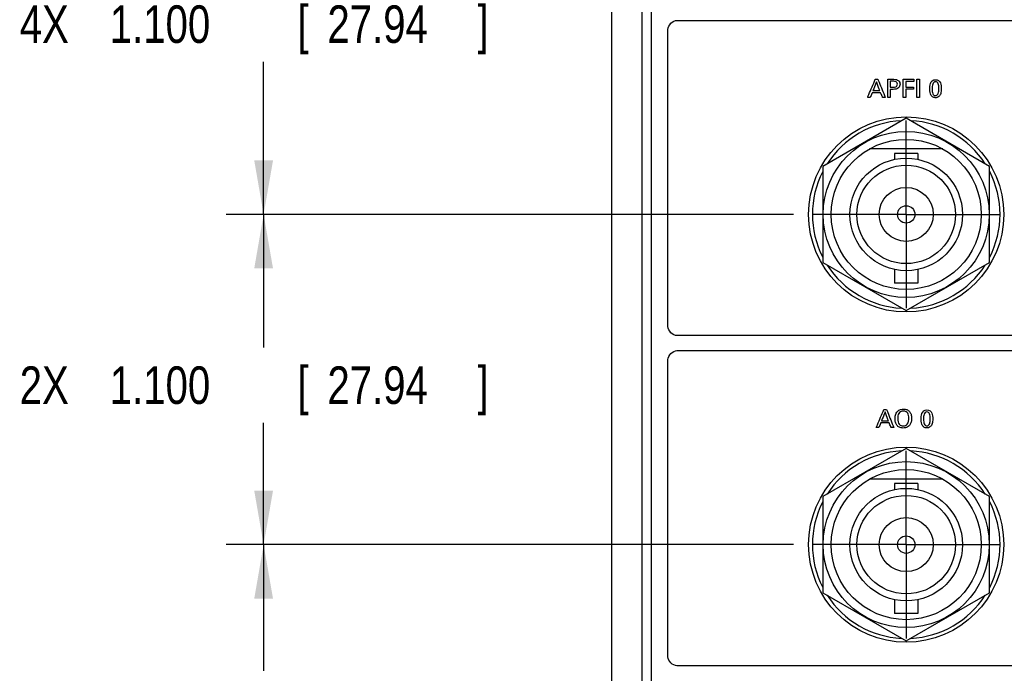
# Model space of a CAD drawing. Header units: inches. Extents: x 0 to 34, y 0 to 22.
# Tile 37 of 119: x 10.7 to 14, y 14.4 to 16.5. Entities that reach past the tile are written whole.
import ezdxf

# ---------------------------------------------------------------- set-up
doc = ezdxf.new("R2010")
doc.units = ezdxf.units.IN
doc.header["$LTSCALE"] = 1.87
doc.header["$MEASUREMENT"] = 0
doc.linetypes.add('CENTER', pattern=[0.6, 0.375, -0.075, 0.075, -0.075])
doc.layers.get('0').update_dxf_attribs({"linetype": 'CONTINUOUS'})
for name, color, linetype in [('DATUMCURVES', 7, 'CONTINUOUS'), ('DEFAULT_1', 7, 'CENTER'), ('DIMENSIONS', 7, 'CONTINUOUS')]:
    doc.layers.add(name, color=color, linetype=linetype)
doc.styles.get("Standard").update_dxf_attribs({"font": 'txt', "width": 0.8})
doc.dimstyles.new('DIMSTYLE_1', dxfattribs={"dimtxt": 0.125, "dimasz": 0.18, "dimexe": 0.18, "dimexo": 0.0625, "dimgap": 0.09, "dimtad": 0, "dimtih": 1, "dimtoh": 1, "dimdec": 3, "dimzin": 4, "dimdsep": 46, "dimtxsty": 'STANDARD', "dimblk": '_FILLED', "dimblk1": '_FILLED', "dimblk2": '_FILLED', "dimcen": 0.09, "dimadec": 0, "dimazin": 0, "dimtp": 0.001, "dimtm": 0.001, "dimtfac": 1, "dimtdec": 3, "dimtofl": 0, "dimtmove": 0, "dimatfit": 3, "dimldrblk": '_FILLED', "dimfxl": 1, "dimtolj": 1, "dimtzin": 4, "dimarcsym": 0})

# ---------------------------------------------------------------- blocks, each defined once
blk = doc.blocks.new('_FILLED')
at = {"color": 0, "linetype": 'BYBLOCK'}
blk.add_solid([(0, 0), (-1, 0.174), (-1, -0.174)], dxfattribs=at)
blk = doc.blocks.new('*D18')
at = {"layer": 'DIMENSIONS', "color": 2, "linetype": 'CONTINUOUS'}
for p, q in [((13.3262, 14.7859), (11.4358, 14.7859)), ((11.5608, 14.7859), (11.5608, 14.3658)), ((11.5608, 13.6859), (11.5608, 14.1158)), ((13.3262, 13.6859), (11.4358, 13.6859))]:
    blk.add_line(p, q, dxfattribs=at)
at = {"layer": 'DIMENSIONS', "color": 2, "linetype": 'CONTINUOUS', "xscale": 0.18, "yscale": 0.18, "zscale": 0.18}
for p, rotation in [((11.5608, 14.7859), 90), ((11.5608, 13.6859), 270)]:
    blk.add_blockref('_FILLED', p, dxfattribs=dict(at, rotation=rotation))
at = {"layer": 'DIMENSIONS', "color": 2, "linetype": 'CONTINUOUS', "width": 0.8}
for s, p in [('4X ', (10.7483, 14.1783)), ('1.100', (11.0483, 14.1783)), ('[', (11.6733, 14.1783)), ('27.94', (11.7733, 14.1783)), (']', (12.2733, 14.1783))]:
    blk.add_text(s, height=0.125, dxfattribs=at).set_placement(p)
blk = doc.blocks.new('*D19')
at = {"layer": 'DIMENSIONS', "color": 2, "linetype": 'CONTINUOUS'}
for p, q in [((13.3262, 15.8859), (11.4358, 15.8859)), ((11.5608, 15.8859), (11.5608, 15.4422)), ((11.5608, 14.7859), (11.5608, 15.1922)), ((13.3262, 14.7859), (11.4358, 14.7859))]:
    blk.add_line(p, q, dxfattribs=at)
at = {"layer": 'DIMENSIONS', "color": 2, "linetype": 'CONTINUOUS', "xscale": 0.18, "yscale": 0.18, "zscale": 0.18}
for p, rotation in [((11.5608, 15.8859), 90), ((11.5608, 14.7859), 270)]:
    blk.add_blockref('_FILLED', p, dxfattribs=dict(at, rotation=rotation))
at = {"layer": 'DIMENSIONS', "color": 2, "linetype": 'CONTINUOUS', "width": 0.8}
for s, p in [('[', (11.6733, 15.2547)), (']', (12.2733, 15.2547)), ('2X ', (10.7483, 15.2547)), ('1.100', (11.0483, 15.2547)), ('27.94', (11.7733, 15.2547))]:
    blk.add_text(s, height=0.125, dxfattribs=at).set_placement(p)
blk = doc.blocks.new('*D20')
at = {"layer": 'DIMENSIONS', "color": 2, "linetype": 'CONTINUOUS'}
for p, q in [((13.3262, 16.9859), (11.4358, 16.9859)), ((11.5608, 16.9859), (11.5608, 16.6448)), ((11.5608, 15.8859), (11.5608, 16.3948)), ((13.3262, 15.8859), (11.4358, 15.8859))]:
    blk.add_line(p, q, dxfattribs=at)
at = {"layer": 'DIMENSIONS', "color": 2, "linetype": 'CONTINUOUS', "xscale": 0.18, "yscale": 0.18, "zscale": 0.18}
for p, rotation in [((11.5608, 16.9859), 90), ((11.5608, 15.8859), 270)]:
    blk.add_blockref('_FILLED', p, dxfattribs=dict(at, rotation=rotation))
at = {"layer": 'DIMENSIONS', "color": 2, "linetype": 'CONTINUOUS', "width": 0.8}
for s, p in [('4X ', (10.7483, 16.4573)), ('1.100', (11.0483, 16.4573)), ('[', (11.6733, 16.4573)), ('27.94', (11.7733, 16.4573)), (']', (12.2733, 16.4573))]:
    blk.add_text(s, height=0.125, dxfattribs=at).set_placement(p)

msp = doc.modelspace()

# ---------------------------------------------------------------- linework, layer by layer
at = {"color": 7, "linetype": 'CONTINUOUS'}
for p, q in [((12.8212, 9.015), (12.8212, 18.6307)), ((12.8512, 18.6334), (12.8512, 9.0123)), ((12.7212, 9.0274), (12.7212, 18.6183)), ((13.7012, 16.2063), (13.4237, 16.0461)), ((13.9787, 16.0461), (13.7012, 16.2063)), ((13.8236, 16.1039), (13.5788, 16.1039)), ((13.6627, 16.0891), (13.6627, 16.0694)), ((13.7397, 16.0891), (13.6627, 16.0891)), ((13.7397, 16.0891), (13.7397, 16.0694)), ((13.4237, 16.0461), (13.4237, 15.7256)), ((13.9787, 15.7256), (13.9787, 16.0461)), ((13.4237, 15.7256), (13.7012, 15.5654)), ((13.7012, 15.5654), (13.9787, 15.7256)), ((13.6627, 15.7024), (13.6627, 15.6566)), ((13.7397, 15.7024), (13.7397, 15.6566)), ((13.7397, 15.6566), (13.6627, 15.6566)), ((13.7012, 15.1063), (13.4237, 14.9461)), ((13.9787, 14.9461), (13.7012, 15.1063)), ((13.8236, 15.0039), (13.5788, 15.0039)), ((13.6627, 14.9891), (13.6627, 14.9694)), ((13.7397, 14.9891), (13.6627, 14.9891)), ((13.7397, 14.9891), (13.7397, 14.9694)), ((13.4237, 14.9461), (13.4237, 14.6256)), ((13.9787, 14.6256), (13.9787, 14.9461)), ((13.4237, 14.6256), (13.7012, 14.4654)), ((13.6627, 14.6024), (13.6627, 14.5566)), ((13.7012, 14.4654), (13.9787, 14.6256)), ((13.7397, 14.6024), (13.7397, 14.5566)), ((13.7397, 14.5566), (13.6627, 14.5566))]:
    msp.add_line(p, q, dxfattribs=at)
for centre, radius in [((13.7012, 15.8859), 0.325), ((13.7012, 15.8859), 0.2765), ((13.7012, 15.8859), 0.25), ((13.7012, 15.8859), 0.1875), ((13.7012, 15.8859), 0.164), ((13.7012, 15.8859), 0.09), ((13.7012, 15.8859), 0.029), ((13.7012, 14.7859), 0.325), ((13.7012, 14.7859), 0.2765), ((13.7012, 14.7859), 0.25), ((13.7012, 14.7859), 0.1875), ((13.7012, 14.7859), 0.164), ((13.7012, 14.7859), 0.09), ((13.7012, 14.7859), 0.029)]:
    msp.add_circle(centre, radius, dxfattribs=at)
for centre, start, end in [((13.7012, 15.8859), 92.8821, 147.3645), ((13.7012, 15.8859), 32.6355, 87.1179), ((13.7012, 15.8859), 152.8684, 207.1316), ((13.7012, 15.8859), 332.8684, 27.1316), ((13.7012, 15.8859), 212.6355, 267.1179), ((13.7012, 15.8859), 272.8821, 327.3645), ((13.7012, 14.7859), 92.8821, 147.3645), ((13.7012, 14.7859), 32.6355, 87.1179), ((13.7012, 14.7859), 152.8684, 207.1316), ((13.7012, 14.7859), 332.8684, 27.1316), ((13.7012, 14.7859), 212.6355, 267.1179), ((13.7012, 14.7859), 272.8821, 327.3645)]:
    msp.add_arc(centre, 0.3125, start, end, dxfattribs=at)
at = {"layer": 'DATUMCURVES', "color": 40, "linetype": 'CONTINUOUS'}
for points in [[(12.9077, 16.5023, 0.8645), (12.9077, 16.5164, 0.8645), (12.9235, 16.5323, 0.8645), (12.9377, 16.5323, 0.8645)], [(13.5982, 16.336, 0.8645), (13.6012, 16.336, 0.8645), (13.6041, 16.336, 0.8645), (13.6071, 16.336, 0.8645)], [(13.7269, 16.336, 0.8645), (13.7269, 16.3337, 0.8645), (13.7269, 16.3313, 0.8645), (13.7269, 16.3289, 0.8645)], [(13.7369, 16.336, 0.8645), (13.7396, 16.336, 0.8645), (13.7424, 16.336, 0.8645), (13.7452, 16.336, 0.8645)], [(13.7795, 16.304, 0.8645), (13.7795, 16.3126, 0.8645), (13.7805, 16.3347, 0.8645), (13.7988, 16.3347, 0.8645)], [(13.6596, 16.3293, 0.8645), (13.6557, 16.3293, 0.8645), (13.6518, 16.3293, 0.8645), (13.6479, 16.3293, 0.8645)], [(13.6479, 16.3096, 0.8645), (13.6512, 16.3096, 0.8645), (13.6545, 16.3096, 0.8645), (13.6579, 16.3096, 0.8645)], [(13.6577, 16.3026, 0.8645), (13.6544, 16.3026, 0.8645), (13.6512, 16.3026, 0.8645), (13.6479, 16.3026, 0.8645)], [(13.7253, 16.3102, 0.8645), (13.7253, 16.3079, 0.8645), (13.7253, 16.3055, 0.8645), (13.7253, 16.3032, 0.8645)], [(13.5814, 16.2759, 0.8645), (13.5786, 16.2759, 0.8645), (13.5757, 16.2759, 0.8645), (13.5729, 16.2759, 0.8645)], [(13.6314, 16.2759, 0.8645), (13.6284, 16.2759, 0.8645), (13.6254, 16.2759, 0.8645), (13.6224, 16.2759, 0.8645)], [(13.6479, 16.2759, 0.8645), (13.6452, 16.2759, 0.8645), (13.6424, 16.2759, 0.8645), (13.6396, 16.2759, 0.8645)], [(13.6996, 16.2759, 0.8645), (13.6968, 16.2759, 0.8645), (13.6939, 16.2759, 0.8645), (13.6911, 16.2759, 0.8645)], [(13.7452, 16.2759, 0.8645), (13.7424, 16.2759, 0.8645), (13.7396, 16.2759, 0.8645), (13.7369, 16.2759, 0.8645)], [(12.9377, 15.4823, 0.8645), (12.9235, 15.4823, 0.8645), (12.9077, 15.4981, 0.8645), (12.9077, 15.5123, 0.8645)], [(12.9077, 15.4023, 0.8645), (12.9077, 15.4164, 0.8645), (12.9235, 15.4323, 0.8645), (12.9377, 15.4323, 0.8645)], [(13.6268, 15.236, 0.8645), (13.6298, 15.236, 0.8645), (13.6328, 15.236, 0.8645), (13.6357, 15.236, 0.8645)], [(13.7509, 15.204, 0.8645), (13.7509, 15.2126, 0.8645), (13.7519, 15.2347, 0.8645), (13.7702, 15.2347, 0.8645)], [(13.6729, 15.2051, 0.8645), (13.673, 15.1986, 0.8645), (13.6742, 15.1919, 0.8645), (13.6782, 15.187, 0.8645)], [(13.6101, 15.1759, 0.8645), (13.6072, 15.1759, 0.8645), (13.6043, 15.1759, 0.8645), (13.6015, 15.1759, 0.8645)], [(13.6601, 15.1759, 0.8645), (13.657, 15.1759, 0.8645), (13.654, 15.1759, 0.8645), (13.651, 15.1759, 0.8645)], [(12.9377, 14.3823, 0.8645), (12.9235, 14.3823, 0.8645), (12.9077, 14.3981, 0.8645), (12.9077, 14.4123, 0.8645)]]:
    msp.add_open_spline(points, degree=3, dxfattribs=at)
for points, knots in [([(12.9377, 16.5323, 0.8645), (13.0624, 16.5323, 0.8645), (13.8603, 16.5323, 0.8645), (14.6583, 16.5323, 0.8645), (15.3316, 16.5323, 0.8645)], [0, 0, 0, 0, 0.15625, 1, 1, 1, 1]), ([(12.9077, 15.5123, 0.8645), (12.9077, 15.5638, 0.8645), (12.9077, 15.8938, 0.8645), (12.9077, 16.2239, 0.8645), (12.9077, 16.5023, 0.8645)], [0, 0, 0, 0, 0.15625, 1, 1, 1, 1]), ([(13.5729, 16.2759, 0.8645), (13.5742, 16.279, 0.8645), (13.5826, 16.299, 0.8645), (13.5911, 16.3191, 0.8645), (13.5982, 16.336, 0.8645)], [0, 0, 0, 0, 0.15625, 1, 1, 1, 1]), ([(13.6071, 16.336, 0.8645), (13.6084, 16.3329, 0.8645), (13.6165, 16.3128, 0.8645), (13.6246, 16.2928, 0.8645), (13.6314, 16.2759, 0.8645)], [0, 0, 0, 0, 0.15625, 1, 1, 1, 1]), ([(13.6396, 16.336, 0.8645), (13.6407, 16.336, 0.8645), (13.6474, 16.336, 0.8645), (13.6541, 16.336, 0.8645), (13.6598, 16.336, 0.8645)], [0, 0, 0, 0, 0.15625, 1, 1, 1, 1]), ([(13.6396, 16.2759, 0.8645), (13.6396, 16.279, 0.8645), (13.6396, 16.299, 0.8645), (13.6396, 16.3191, 0.8645), (13.6396, 16.336, 0.8645)], [0, 0, 0, 0, 0.15625, 1, 1, 1, 1]), ([(13.6598, 16.336, 0.8645), (13.6655, 16.336, 0.8645), (13.677, 16.3344, 0.8645), (13.6822, 16.3194, 0.8645), (13.6763, 16.3041, 0.8645), (13.664, 16.3026, 0.8645), (13.6577, 16.3026, 0.8645)], [0, 0, 0, 0, 0.279831, 0.483832, 0.691167, 1, 1, 1, 1]), ([(13.6911, 16.336, 0.8645), (13.693, 16.336, 0.8645), (13.7049, 16.336, 0.8645), (13.7169, 16.336, 0.8645), (13.7269, 16.336, 0.8645)], [0, 0, 0, 0, 0.15625, 1, 1, 1, 1]), ([(13.6911, 16.2759, 0.8645), (13.6911, 16.279, 0.8645), (13.6911, 16.299, 0.8645), (13.6911, 16.3191, 0.8645), (13.6911, 16.336, 0.8645)], [0, 0, 0, 0, 0.15625, 1, 1, 1, 1]), ([(13.7369, 16.2759, 0.8645), (13.7369, 16.279, 0.8645), (13.7369, 16.299, 0.8645), (13.7369, 16.3191, 0.8645), (13.7369, 16.336, 0.8645)], [0, 0, 0, 0, 0.15625, 1, 1, 1, 1]), ([(13.7452, 16.336, 0.8645), (13.7452, 16.3329, 0.8645), (13.7452, 16.3128, 0.8645), (13.7452, 16.2928, 0.8645), (13.7452, 16.2759, 0.8645)], [0, 0, 0, 0, 0.15625, 1, 1, 1, 1]), ([(13.7988, 16.3347, 0.8645), (13.8075, 16.3347, 0.8645), (13.8172, 16.3253, 0.8645), (13.8188, 16.3021, 0.8645), (13.8168, 16.2881, 0.8645), (13.8112, 16.2788, 0.8645), (13.8036, 16.2749, 0.8645), (13.7999, 16.2747, 0.8645), (13.7983, 16.2747, 0.8645), (13.7981, 16.2747, 0.8645)], [0, 0, 0, 0, 0.150799, 0.301597, 0.491865, 0.682133, 0.830085, 0.978038, 1, 1, 1, 1]), ([(13.6023, 16.3278, 0.8645), (13.6017, 16.3262, 0.8645), (13.5978, 16.3164, 0.8645), (13.5939, 16.3066, 0.8645), (13.5906, 16.2983, 0.8645)], [0, 0, 0, 0, 0.15625, 1, 1, 1, 1]), ([(13.6134, 16.2983, 0.8645), (13.6128, 16.2998, 0.8645), (13.6091, 16.3096, 0.8645), (13.6054, 16.3195, 0.8645), (13.6023, 16.3278, 0.8645)], [0, 0, 0, 0, 0.15625, 1, 1, 1, 1]), ([(13.6479, 16.3293, 0.8645), (13.6479, 16.3283, 0.8645), (13.6479, 16.3217, 0.8645), (13.6479, 16.3151, 0.8645), (13.6479, 16.3096, 0.8645)], [0, 0, 0, 0, 0.15625, 1, 1, 1, 1]), ([(13.6479, 16.3026, 0.8645), (13.6479, 16.3012, 0.8645), (13.6479, 16.2923, 0.8645), (13.6479, 16.2834, 0.8645), (13.6479, 16.2759, 0.8645)], [0, 0, 0, 0, 0.15625, 1, 1, 1, 1]), ([(13.6579, 16.3096, 0.8645), (13.6609, 16.3096, 0.8645), (13.6658, 16.3097, 0.8645), (13.6712, 16.3142, 0.8645), (13.6721, 16.3197, 0.8645), (13.6712, 16.3252, 0.8645), (13.6665, 16.3293, 0.8645), (13.6622, 16.3293, 0.8645), (13.6596, 16.3293, 0.8645)], [0, 0, 0, 0, 0.244757, 0.369249, 0.527827, 0.677822, 0.79103, 1, 1, 1, 1]), ([(13.7269, 16.3289, 0.8645), (13.7255, 16.3289, 0.8645), (13.7164, 16.3289, 0.8645), (13.7073, 16.3289, 0.8645), (13.6996, 16.3289, 0.8645)], [0, 0, 0, 0, 0.15625, 1, 1, 1, 1]), ([(13.6996, 16.3289, 0.8645), (13.6996, 16.328, 0.8645), (13.6996, 16.3217, 0.8645), (13.6996, 16.3155, 0.8645), (13.6996, 16.3102, 0.8645)], [0, 0, 0, 0, 0.15625, 1, 1, 1, 1]), ([(13.6996, 16.3102, 0.8645), (13.7009, 16.3102, 0.8645), (13.7095, 16.3102, 0.8645), (13.7181, 16.3102, 0.8645), (13.7253, 16.3102, 0.8645)], [0, 0, 0, 0, 0.15625, 1, 1, 1, 1]), ([(13.7253, 16.3032, 0.8645), (13.724, 16.3032, 0.8645), (13.7154, 16.3032, 0.8645), (13.7068, 16.3032, 0.8645), (13.6996, 16.3032, 0.8645)], [0, 0, 0, 0, 0.15625, 1, 1, 1, 1]), ([(13.6996, 16.3032, 0.8645), (13.6996, 16.3018, 0.8645), (13.6996, 16.2927, 0.8645), (13.6996, 16.2835, 0.8645), (13.6996, 16.2759, 0.8645)], [0, 0, 0, 0, 0.15625, 1, 1, 1, 1]), ([(13.7981, 16.2747, 0.8645), (13.7962, 16.2748, 0.8645), (13.7932, 16.2753, 0.8645), (13.7873, 16.2782, 0.8645), (13.7821, 16.2849, 0.8645), (13.7795, 16.2937, 0.8645), (13.7795, 16.304, 0.8645)], [0, 0, 0, 0, 0.12995, 0.274339, 0.563118, 1, 1, 1, 1]), ([(13.7983, 16.328, 0.8645), (13.7963, 16.3279, 0.8645), (13.7922, 16.3262, 0.8645), (13.7881, 16.3184, 0.8645), (13.7873, 16.3061, 0.8645), (13.7878, 16.2951, 0.8645), (13.7896, 16.2878, 0.8645), (13.7925, 16.2837, 0.8645), (13.7952, 16.2821, 0.8645), (13.7973, 16.2817, 0.8645), (13.798, 16.2816, 0.8645), (13.7988, 16.2816, 0.8645)], [0, 0, 0, 0, 0.102362, 0.214961, 0.440157, 0.580118, 0.720079, 0.860039, 0.93002, 0.96501, 1, 1, 1, 1]), ([(13.7988, 16.2816, 0.8645), (13.7996, 16.2816, 0.8645), (13.8023, 16.282, 0.8645), (13.8055, 16.2842, 0.8645), (13.8095, 16.2908, 0.8645), (13.8103, 16.3033, 0.8645), (13.8098, 16.3144, 0.8645), (13.808, 16.3219, 0.8645), (13.8048, 16.3268, 0.8645), (13.8007, 16.3281, 0.8645), (13.7985, 16.328, 0.8645), (13.7983, 16.328, 0.8645)], [0, 0, 0, 0, 0.052643, 0.105286, 0.210573, 0.421146, 0.562165, 0.703184, 0.844203, 0.985222, 1, 1, 1, 1]), ([(13.5879, 16.2915, 0.8645), (13.5876, 16.2907, 0.8645), (13.5854, 16.2855, 0.8645), (13.5833, 16.2803, 0.8645), (13.5814, 16.2759, 0.8645)], [0, 0, 0, 0, 0.15625, 1, 1, 1, 1]), ([(13.6159, 16.2915, 0.8645), (13.6144, 16.2915, 0.8645), (13.6051, 16.2915, 0.8645), (13.5958, 16.2915, 0.8645), (13.5879, 16.2915, 0.8645)], [0, 0, 0, 0, 0.15625, 1, 1, 1, 1]), ([(13.5906, 16.2983, 0.8645), (13.5918, 16.2983, 0.8645), (13.5994, 16.2983, 0.8645), (13.607, 16.2983, 0.8645), (13.6134, 16.2983, 0.8645)], [0, 0, 0, 0, 0.15625, 1, 1, 1, 1]), ([(13.6224, 16.2759, 0.8645), (13.622, 16.2767, 0.8645), (13.6198, 16.2819, 0.8645), (13.6177, 16.2871, 0.8645), (13.6159, 16.2915, 0.8645)], [0, 0, 0, 0, 0.15625, 1, 1, 1, 1]), ([(15.3316, 15.4823, 0.8645), (15.2069, 15.4823, 0.8645), (14.409, 15.4823, 0.8645), (13.611, 15.4823, 0.8645), (12.9377, 15.4823, 0.8645)], [0, 0, 0, 0, 0.15625, 1, 1, 1, 1]), ([(12.9377, 15.4323, 0.8645), (13.1335, 15.4323, 0.8645), (14.3868, 15.4323, 0.8645), (15.6402, 15.4323, 0.8645), (16.6977, 15.4323, 0.8645)], [0, 0, 0, 0, 0.15625, 1, 1, 1, 1]), ([(12.9077, 14.4123, 0.8645), (12.9077, 14.4639, 0.8645), (12.9077, 14.7939, 0.8645), (12.9077, 15.1238, 0.8645), (12.9077, 15.4023, 0.8645)], [0, 0, 0, 0, 0.15625, 1, 1, 1, 1]), ([(13.6015, 15.1759, 0.8645), (13.6028, 15.179, 0.8645), (13.6112, 15.199, 0.8645), (13.6197, 15.2191, 0.8645), (13.6268, 15.236, 0.8645)], [0, 0, 0, 0, 0.15625, 1, 1, 1, 1]), ([(13.6309, 15.2278, 0.8645), (13.6303, 15.2262, 0.8645), (13.6264, 15.2164, 0.8645), (13.6225, 15.2066, 0.8645), (13.6192, 15.1983, 0.8645)], [0, 0, 0, 0, 0.15625, 1, 1, 1, 1]), ([(13.642, 15.1983, 0.8645), (13.6414, 15.1998, 0.8645), (13.6377, 15.2096, 0.8645), (13.634, 15.2195, 0.8645), (13.6309, 15.2278, 0.8645)], [0, 0, 0, 0, 0.15625, 1, 1, 1, 1]), ([(13.6357, 15.236, 0.8645), (13.637, 15.2329, 0.8645), (13.6451, 15.2128, 0.8645), (13.6532, 15.1928, 0.8645), (13.6601, 15.1759, 0.8645)], [0, 0, 0, 0, 0.15625, 1, 1, 1, 1]), ([(13.7107, 15.1814, 0.8645), (13.7091, 15.1797, 0.8645), (13.704, 15.1761, 0.8645), (13.6915, 15.1735, 0.8645), (13.6774, 15.1763, 0.8645), (13.6695, 15.1832, 0.8645), (13.665, 15.1935, 0.8645), (13.6638, 15.2043, 0.8645), (13.6647, 15.2173, 0.8645), (13.6686, 15.226, 0.8645), (13.6719, 15.2295, 0.8645)], [0, 0, 0, 0, 0.090237, 0.232038, 0.36777, 0.503502, 0.639233, 0.774965, 0.887483, 1, 1, 1, 1]), ([(13.6719, 15.2295, 0.8645), (13.675, 15.2329, 0.8645), (13.6824, 15.2369, 0.8645), (13.694, 15.2381, 0.8645), (13.7036, 15.2363, 0.8645), (13.7124, 15.2303, 0.8645), (13.7178, 15.2207, 0.8645), (13.7197, 15.2079, 0.8645), (13.7184, 15.1945, 0.8645), (13.7148, 15.1862, 0.8645), (13.7117, 15.1824, 0.8645), (13.7107, 15.1814, 0.8645)], [0, 0, 0, 0, 0.093121, 0.186241, 0.325285, 0.464329, 0.603373, 0.742416, 0.851394, 0.960372, 1, 1, 1, 1]), ([(13.7103, 15.2066, 0.8645), (13.7103, 15.2134, 0.8645), (13.7085, 15.2224, 0.8645), (13.7014, 15.2293, 0.8645), (13.6917, 15.2313, 0.8645), (13.6819, 15.2291, 0.8645), (13.6745, 15.2214, 0.8645), (13.6728, 15.212, 0.8645), (13.6729, 15.2054, 0.8645), (13.6729, 15.2051, 0.8645)], [0, 0, 0, 0, 0.234142, 0.351212, 0.468283, 0.598063, 0.727844, 0.987405, 1, 1, 1, 1]), ([(13.7697, 15.228, 0.8645), (13.7677, 15.2279, 0.8645), (13.7636, 15.2262, 0.8645), (13.7595, 15.2184, 0.8645), (13.7586, 15.2061, 0.8645), (13.7592, 15.1951, 0.8645), (13.7609, 15.1878, 0.8645), (13.7638, 15.1837, 0.8645), (13.7666, 15.1821, 0.8645), (13.7687, 15.1817, 0.8645), (13.7693, 15.1816, 0.8645), (13.7701, 15.1816, 0.8645)], [0, 0, 0, 0, 0.102362, 0.214961, 0.440157, 0.580118, 0.720079, 0.860039, 0.93002, 0.96501, 1, 1, 1, 1]), ([(13.7702, 15.2347, 0.8645), (13.7789, 15.2347, 0.8645), (13.7885, 15.2253, 0.8645), (13.7902, 15.2021, 0.8645), (13.7882, 15.1881, 0.8645), (13.7825, 15.1788, 0.8645), (13.775, 15.1749, 0.8645), (13.7713, 15.1747, 0.8645), (13.7696, 15.1747, 0.8645), (13.7694, 15.1747, 0.8645)], [0, 0, 0, 0, 0.150734, 0.301469, 0.491655, 0.681842, 0.829928, 0.978014, 1, 1, 1, 1]), ([(13.7701, 15.1816, 0.8645), (13.771, 15.1816, 0.8645), (13.7737, 15.182, 0.8645), (13.7768, 15.1842, 0.8645), (13.7809, 15.1908, 0.8645), (13.7817, 15.2033, 0.8645), (13.7812, 15.2144, 0.8645), (13.7794, 15.2219, 0.8645), (13.7762, 15.2268, 0.8645), (13.772, 15.2281, 0.8645), (13.7699, 15.228, 0.8645), (13.7697, 15.228, 0.8645)], [0, 0, 0, 0, 0.052643, 0.105287, 0.210573, 0.421147, 0.562166, 0.703186, 0.844205, 0.985224, 1, 1, 1, 1]), ([(13.6166, 15.1915, 0.8645), (13.6162, 15.1907, 0.8645), (13.6141, 15.1855, 0.8645), (13.6119, 15.1803, 0.8645), (13.6101, 15.1759, 0.8645)], [0, 0, 0, 0, 0.15625, 1, 1, 1, 1]), ([(13.6445, 15.1915, 0.8645), (13.643, 15.1915, 0.8645), (13.6337, 15.1915, 0.8645), (13.6244, 15.1915, 0.8645), (13.6166, 15.1915, 0.8645)], [0, 0, 0, 0, 0.15625, 1, 1, 1, 1]), ([(13.6192, 15.1983, 0.8645), (13.6204, 15.1983, 0.8645), (13.628, 15.1983, 0.8645), (13.6356, 15.1983, 0.8645), (13.642, 15.1983, 0.8645)], [0, 0, 0, 0, 0.15625, 1, 1, 1, 1]), ([(13.651, 15.1759, 0.8645), (13.6506, 15.1767, 0.8645), (13.6485, 15.1819, 0.8645), (13.6463, 15.1871, 0.8645), (13.6445, 15.1915, 0.8645)], [0, 0, 0, 0, 0.15625, 1, 1, 1, 1]), ([(13.6782, 15.187, 0.8645), (13.6816, 15.1828, 0.8645), (13.6918, 15.1801, 0.8645), (13.7089, 15.1854, 0.8645), (13.7103, 15.2025, 0.8645), (13.7103, 15.2066, 0.8645)], [0, 0, 0, 0, 0.285164, 0.580075, 1, 1, 1, 1]), ([(13.7694, 15.1747, 0.8645), (13.7676, 15.1747, 0.8645), (13.7646, 15.1753, 0.8645), (13.7587, 15.1782, 0.8645), (13.7535, 15.1849, 0.8645), (13.7509, 15.1937, 0.8645), (13.7509, 15.204, 0.8645)], [0, 0, 0, 0, 0.129884, 0.274201, 0.562833, 1, 1, 1, 1]), ([(16.6977, 14.3823, 0.8645), (16.5018, 14.3823, 0.8645), (15.2485, 14.3823, 0.8645), (13.9952, 14.3823, 0.8645), (12.9377, 14.3823, 0.8645)], [0, 0, 0, 0, 0.15625, 1, 1, 1, 1])]:
    msp.add_open_spline(points, degree=3, knots=knots, dxfattribs=at)
at = {"layer": 'DEFAULT_1', "color": 7, "linetype": 'CENTER'}
for p, q in [((13.7012, 15.8859), (13.7012, 16.1984)), ((13.7012, 15.8859), (13.3887, 15.8859)), ((13.7012, 15.8859), (13.7012, 15.5734)), ((13.7012, 15.8859), (14.0137, 15.8859)), ((13.7012, 14.7859), (13.7012, 15.0984)), ((13.7012, 14.7859), (13.3887, 14.7859)), ((13.7012, 14.7859), (13.7012, 14.4734)), ((13.7012, 14.7859), (14.0137, 14.7859))]:
    msp.add_line(p, q, dxfattribs=at)

# ---------------------------------------------------------------- dimensions: what is measured, and where the dimension line sits
at = {"layer": 'DIMENSIONS', "color": 2, "linetype": 'CONTINUOUS'}
for base, p1, p2, angle, text, picture, middle in [((11.5608, 16.9859), (13.3262, 15.8859), (13.3262, 16.9859), 90, '4X <>', '*D20', (11.5608, 16.5198)), ((11.5608, 14.7859), (13.3262, 15.8859), (13.3262, 14.7859), 270, '2X <>', '*D19', (11.5608, 15.3172)), ((11.5608, 14.7859), (13.3262, 13.6859), (13.3262, 14.7859), 90, '4X <>', '*D18', (11.5608, 14.2408))]:
    dim = msp.add_linear_dim(base=base, p1=p1, p2=p2, angle=angle, text=text, dimstyle='DIMSTYLE_1', dxfattribs=at)
    dim.commit()
    dim.dimension.update_dxf_attribs({"geometry": picture, "text_midpoint": middle, "dimtype": 160})

doc.saveas('drawing.dxf')
